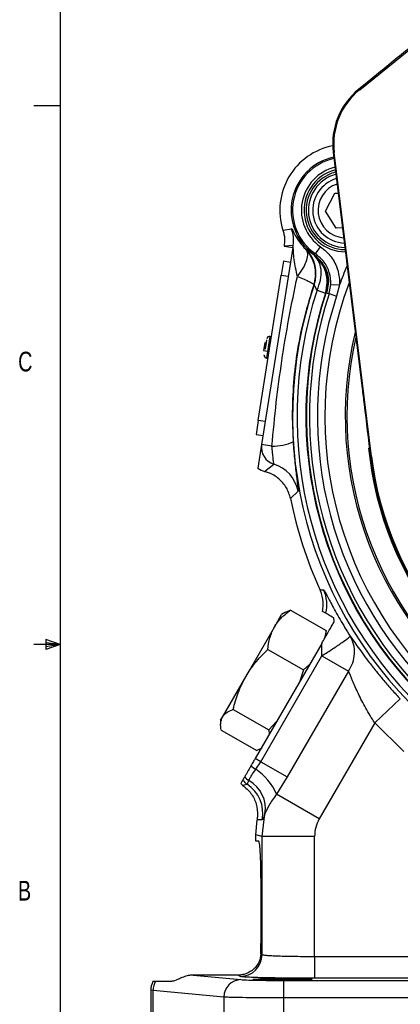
# Model space of a CAD drawing. Header units: inches. Extents: x 0.4 to 16.6, y 0.2 to 10.8.
# Tile 2 of 16: x 0.4 to 2.2, y 3.8 to 8.5. Entities that reach past the tile are written whole.
import ezdxf

# ---------------------------------------------------------------- set-up
doc = ezdxf.new("R2010")
doc.units = ezdxf.units.IN
doc.header["$MEASUREMENT"] = 0
doc.layers.add('BORDER', color=7, linetype='Continuous', lineweight=25)
doc.styles.add('SLDTEXTSTYLE0', font='TXT', dxfattribs={"width": 0.75})

msp = doc.modelspace()

# ---------------------------------------------------------------- linework, layer by layer
at = {"color": 7, "linetype": 'Continuous', "lineweight": 25}
for p, q in [((2.0509, 8.1569), (2.5001, 8.5207)), ((2.1407, 8.2357), (2.0767, 8.1837)), ((2.0767, 8.1837), (2.0461, 8.1589)), ((2.0461, 8.1589), (2.0509, 8.1569)), ((1.9251, 7.8594), (2.0626, 6.7351)), ((1.9298, 7.8575), (1.9251, 7.8594)), ((2.1066, 6.412), (1.9298, 7.8575)), ((1.8879, 7.5791), (1.9321, 7.6646)), ((1.9321, 7.6646), (1.9488, 7.6654)), ((1.9399, 7.4981), (1.8879, 7.5791)), ((1.6861, 7.4888), (1.7276, 7.4958)), ((1.9691, 7.4995), (1.9399, 7.4981)), ((1.7329, 7.4057), (1.5845, 6.4687)), ((1.7345, 7.4158), (1.6919, 7.4122)), ((1.6919, 7.4122), (1.7329, 7.4057)), ((1.7329, 7.4057), (1.7345, 7.4158)), ((1.8412, 7.3758), (1.8648, 7.4101)), ((1.7942, 7.398), (1.7956, 7.3986)), ((1.8291, 7.3749), (1.8339, 7.3791)), ((1.6888, 7.3405), (1.6784, 7.2746)), ((1.7217, 7.3353), (1.6888, 7.3405)), ((1.5689, 6.5833), (1.6784, 7.2746)), ((1.6784, 7.2746), (1.7113, 7.2694)), ((1.8415, 7.2751), (1.8329, 7.2282)), ((1.8345, 7.2285), (1.8329, 7.2282)), ((1.9054, 7.1866), (1.9135, 7.2305)), ((1.9135, 7.2305), (1.955, 7.2285)), ((1.955, 7.2285), (1.9409, 7.175)), ((1.8481, 7.2025), (1.8882, 7.1894)), ((1.8935, 7.1926), (1.8882, 7.1894)), ((1.9054, 7.1866), (1.9409, 7.175)), ((1.632, 6.9819), (1.6244, 6.9831)), ((1.5993, 6.9525), (1.5936, 6.9163)), ((1.6059, 6.9515), (1.5993, 6.9525)), ((1.5936, 6.9163), (1.6209, 6.912)), ((1.608, 6.8794), (1.6156, 6.8782)), ((1.5689, 6.5833), (1.5584, 6.5174)), ((1.6018, 6.578), (1.5689, 6.5833)), ((1.7303, 6.6044), (1.7345, 6.4818)), ((1.5584, 6.5174), (1.5914, 6.5122)), ((1.5845, 6.4687), (1.5667, 6.3565)), ((1.6339, 6.4609), (1.5845, 6.4687)), ((1.5992, 6.3403), (1.6425, 6.376)), ((2.1021, 6.4114), (2.1066, 6.412)), ((1.7578, 6.2471), (1.7224, 6.2114)), ((1.862, 5.7788), (1.8626, 5.7775)), ((1.8626, 5.7775), (1.8796, 5.7772)), ((1.6986, 5.6709), (1.68, 5.6602)), ((1.7222, 5.6815), (1.699, 5.6702)), ((1.7222, 5.6815), (1.8912, 5.5839)), ((1.8896, 5.6662), (1.8741, 5.6752)), ((1.6457, 5.6008), (1.68, 5.6602)), ((1.9304, 5.6265), (1.9274, 5.6443)), ((1.5093, 5.3645), (1.6457, 5.6008)), ((1.8912, 5.5839), (1.8844, 5.5469)), ((1.8933, 5.5581), (1.8912, 5.5839)), ((1.8706, 5.523), (1.5544, 4.9753)), ((1.6141, 5.4943), (1.7832, 5.3967)), ((1.8716, 5.4644), (1.8706, 5.523)), ((1.5805, 4.9602), (1.8716, 5.4644)), ((1.8716, 5.4644), (1.998, 5.3915)), ((1.998, 5.3915), (1.7069, 4.8873)), ((1.7832, 5.3967), (1.767, 5.3436)), ((1.8115, 5.4206), (1.7832, 5.3967)), ((1.3985, 5.1727), (1.5093, 5.3645)), ((2.1224, 5.1445), (2.244, 5.2584)), ((1.4493, 5.2089), (1.6184, 5.1113)), ((1.39, 5.1579), (1.3985, 5.1727)), ((1.39, 5.1579), (1.39, 5.1364)), ((1.3926, 5.1107), (1.5617, 5.0131)), ((1.6558, 5.151), (1.6184, 5.1113)), ((1.6184, 5.1113), (1.62, 5.0889)), ((2.1224, 5.1445), (1.8587, 4.6877)), ((2.2614, 5.0091), (2.1224, 5.1445)), ((1.5851, 5.0242), (1.5617, 5.0131)), ((1.5805, 4.9602), (1.5544, 4.9753)), ((1.5571, 4.924), (1.5805, 4.9602)), ((1.5805, 4.9602), (1.7069, 4.8873)), ((1.7069, 4.8873), (1.6551, 4.8052)), ((1.4944, 4.8484), (1.4854, 4.8558)), ((1.4944, 4.8484), (1.516, 4.8528)), ((1.8587, 4.6877), (1.6551, 4.8052)), ((1.5866, 4.6044), (1.6006, 4.7114)), ((1.5566, 4.6124), (1.5628, 4.6837)), ((1.5875, 4.6832), (1.5628, 4.6837)), ((1.5866, 4.6044), (1.5566, 4.6124)), ((1.5566, 4.5826), (1.5566, 4.6124)), ((1.5866, 4.0426), (1.5866, 4.6044)), ((1.8364, 4.6044), (1.5866, 4.6044)), ((1.8364, 4.0337), (1.8364, 4.6044)), ((1.5713, 4.5826), (1.5566, 4.5826)), ((1.5823, 4.166), (1.5823, 4.3326)), ((1.5809, 4.046), (1.5866, 4.0426)), ((1.8364, 4.0337), (1.8364, 3.9298)), ((1.8364, 4.0337), (2.7222, 4.0337)), ((1.259, 3.9448), (1.486, 3.9235)), ((1.4725, 3.9448), (1.259, 3.9448)), ((1.4827, 3.9386), (1.4725, 3.9448)), ((1.081, 3.916), (1.1586, 3.916)), ((1.6883, 3.9195), (2.9935, 3.9195)), ((1.6883, 3.9195), (1.6883, 3.8362)), ((2.7222, 3.9298), (1.8364, 3.9298)), ((1.0576, 3.8735), (1.0576, 3.6226)), ((1.0684, 3.8718), (1.0576, 3.8733)), ((1.4058, 3.8402), (1.0684, 3.8718)), ((1.0684, 3.6226), (1.0684, 3.8718)), ((1.4058, 3.8402), (1.4058, 3.6226)), ((1.6883, 3.8362), (1.6883, 3.6226)), ((2.9935, 3.8362), (1.6883, 3.8362))]:
    msp.add_line(p, q, dxfattribs=at)
at = {"color": 8, "linetype": 'Continuous', "lineweight": 25}
for p, q in [((1.9914, 7.3171), (1.99, 7.3177)), ((1.6244, 6.9831), (1.608, 6.8794))]:
    msp.add_line(p, q, dxfattribs=at)
at = {"color": 7, "linetype": 'Continuous', "lineweight": 25}
for centre, radius, start, end in [((1.984, 7.5836), 0.3127, 101.3014, 197.6531), ((1.984, 7.5836), 0.2589, 102.5204, 233.7347), ((1.9841, 7.5835), 0.1875, 105, 269.2729), ((1.984, 7.5836), 0.1563, 106.1856, 267.7607), ((1.5698, 7.4419), 0.1667, 351.0101, 18.8807), ((1.6765, 7.2819), 0.1667, 341.3414, 44.4405), ((3.68, 6.6044), 1.8344, 157.1172, 160.1115), ((3.68, 6.6044), 1.9482, 161.3154, 228.6846), ((3.68, 6.6044), 1.9271, 161.918, 228.082), ((3.68, 6.6044), 1.8849, 161.918, 228.082), ((3.68, 6.6044), 1.8826, 161.9123, 228.0877), ((3.68, 6.6044), 1.8676, 161.8366, 228.1634), ((3.68, 6.6044), 1.8303, 161.8366, 228.1634), ((1.6224, 6.97), 0.0133, 81, 171), ((1.6101, 6.8926), 0.0133, 171, 261), ((1.6668, 6.4557), 0.0834, 171.0468, 253.0305), ((1.6341, 6.7126), 0.2517, 269.9498, 293.5032), ((1.5939, 6.2165), 0.1667, 10.5644, 73.0469), ((3.68, 6.6044), 1.5897, 186.9731, 251.0269), ((3.68, 6.6044), 1.5851, 186.9731, 251.0269), ((3.68, 6.6044), 1.9967, 191.3517, 204.4249), ((1.7281, 5.7077), 0.1667, 345.6041, 24.6558), ((1.6805, 5.1235), 0.2346, 231.3916, 238.2574), ((1.4089, 4.7019), 0.267, 22.7687, 56.2878), ((1.5621, 4.9222), 0.0833, 216.4811, 236.3895), ((1.5786, 4.9479), 0.0951, 218.6254, 234.9499), ((1.4236, 4.714), 0.1668, 349.3507, 56.355), ((1.4524, 4.7376), 0.1505, 349.9863, 61.6099), ((1.4825, 4.0427), 0.1041, 270.0941, 359.9409), ((1.1545, 3.8713), 0.0861, 148.7187, 179.6513), ((1.4883, 3.841), 0.0825, 91.5594, 180.5764)]:
    msp.add_arc(centre, radius, start, end, dxfattribs=at)
at = {"color": 8, "linetype": 'Continuous', "lineweight": 25}
for centre, radius, start, end in [((1.984, 7.5836), 0.2522, 102.6694, 235.5021), ((1.984, 7.5836), 0.2105, 103.8011, 235.5021), ((1.9841, 7.5835), 0.1979, 105, 269.6804), ((1.9841, 7.5835), 0.1771, 105.1294, 268.8169), ((1.984, 7.5836), 0.131, 107.9875, 265.9587), ((3.68, 6.6044), 1.7948, 159.3028, 232.8828), ((3.68, 6.6044), 1.6979, 166.3983, 235.3419), ((3.68, 6.6044), 1.6898, 167.1443, 235.3419), ((3.68, 6.6044), 1.5938, 185.4821, 251.6178)]:
    msp.add_arc(centre, radius, start, end, dxfattribs=at)
at = {"color": 7, "linetype": 'Continuous', "lineweight": 25}
for centre, major_axis, ratio, start_param, end_param in [((2.256, 7.8998), (0.3091, -0.125), 0.999851, 2.635766, 3.647419), ((2.2608, 7.8979), (0.3091, -0.125), 0.999801, 2.635766, 3.647419), ((1.6193, 6.4212), (-0.0675, -0.049), 0.999315, 0.259886, 0.698804), ((1.5713, 4.3326), (0, 0.25), 0.043661, 4.712389, 6.283185), ((1.5713, 4.166), (0, 0.25), 0.043661, 4.211845, 4.712389)]:
    msp.add_ellipse(centre, major_axis=major_axis, ratio=ratio, start_param=start_param, end_param=end_param, dxfattribs=at)
msp.add_ellipse((1.6852, 3.9247), major_axis=(0.1406, 0), ratio=0.026186, dxfattribs=at)
for points, knots in [([(2.4044, 8.4492), (2.387, 8.4352), (2.352, 8.407), (2.2903, 8.3571), (2.2193, 8.2997), (2.167, 8.2571), (2.1407, 8.2357)], [0, 0, 0, 0, 0.1993024, 0.4004372, 0.6984672, 1, 1, 1, 1]), ([(1.7276, 7.4958), (1.7287, 7.4939), (1.7311, 7.4901), (1.7434, 7.4644), (1.7619, 7.4334), (1.7834, 7.4098), (1.7942, 7.398)], [0, 0, 0, 0, 0.250172, 0.500383, 0.749783, 1, 1, 1, 1]), ([(1.6861, 7.4888), (1.6879, 7.4821), (1.6916, 7.4688), (1.6948, 7.443), (1.693, 7.4242), (1.6919, 7.4122)], [0, 0, 0, 0, 0.267744, 0.535487, 1, 1, 1, 1]), ([(1.7547, 7.2689), (1.7489, 7.2957), (1.7401, 7.3359), (1.7366, 7.3816), (1.7354, 7.4029), (1.7349, 7.4118), (1.7346, 7.4153), (1.7345, 7.4157), (1.7345, 7.4158)], [0, 0, 0, 0, 0.499236, 0.749043, 0.873568, 0.936679, 0.970041, 1, 1, 1, 1]), ([(1.8648, 7.4101), (1.8828, 7.3949), (1.9189, 7.3645), (1.95, 7.2996), (1.9561, 7.2522), (1.955, 7.2287), (1.955, 7.2285)], [0, 0, 0, 0, 0.332453, 0.664935, 0.996731, 1, 1, 1, 1]), ([(1.7942, 7.398), (1.7977, 7.3917), (1.8048, 7.3788), (1.7997, 7.3466), (1.7834, 7.3087), (1.7641, 7.2819), (1.7547, 7.2689)], [0, 0, 0, 0, 0.243758, 0.5, 0.756242, 1, 1, 1, 1]), ([(1.8415, 7.2751), (1.8413, 7.2863), (1.8408, 7.3089), (1.8314, 7.3418), (1.8163, 7.3725), (1.8015, 7.3896), (1.7942, 7.398)], [0, 0, 0, 0, 0.247406, 0.5, 0.752594, 1, 1, 1, 1]), ([(1.7956, 7.3986), (1.7973, 7.3977), (1.8006, 7.3959), (1.8196, 7.3819), (1.8291, 7.3749)], [0, 0, 0, 0, 0.500346, 1, 1, 1, 1]), ([(1.8882, 7.1894), (1.892, 7.206), (1.8999, 7.2399), (1.8916, 7.2886), (1.8702, 7.337), (1.8445, 7.3607), (1.8291, 7.3749)], [0, 0, 0, 0, 0.243882, 0.500124, 0.699655, 1, 1, 1, 1]), ([(1.8481, 7.2025), (1.8545, 7.2187), (1.8678, 7.2521), (1.8695, 7.3023), (1.8574, 7.3464), (1.8384, 7.3656), (1.8291, 7.3749)], [0, 0, 0, 0, 0.243136, 0.5, 0.756864, 1, 1, 1, 1]), ([(1.8309, 7.3748), (1.8329, 7.375), (1.8363, 7.3753), (1.8397, 7.3756), (1.8412, 7.3758)], [0, 0, 0, 0, 0.576727, 1, 1, 1, 1]), ([(1.8309, 7.3748), (1.8451, 7.3624), (1.8647, 7.3453), (1.8772, 7.3228), (1.8806, 7.3167)], [0, 0, 0, 0, 0.729749, 1, 1, 1, 1]), ([(1.8311, 7.3752), (1.8455, 7.3627), (1.8656, 7.3451), (1.8782, 7.3218), (1.8819, 7.3152)], [0, 0, 0, 0, 0.71275, 1, 1, 1, 1]), ([(1.9135, 7.2305), (1.9135, 7.2306), (1.9144, 7.2495), (1.9095, 7.2873), (1.8846, 7.3393), (1.8557, 7.3636), (1.8412, 7.3758)], [0, 0, 0, 0, 0.0032673, 0.3349165, 0.6673831, 1, 1, 1, 1]), ([(1.8806, 7.3167), (1.8806, 7.3167), (1.8821, 7.3136), (1.8833, 7.3106), (1.8844, 7.3077)], [0, 0, 0, 0, 0.020091, 1, 1, 1, 1]), ([(1.8826, 7.3175), (1.8876, 7.3079), (1.9014, 7.2817), (1.9044, 7.2369), (1.8967, 7.2057), (1.8935, 7.1926)], [0, 0, 0, 0, 0.251858, 0.685797, 1, 1, 1, 1]), ([(1.8844, 7.3077), (1.8857, 7.3048), (1.8941, 7.2847), (1.9026, 7.2439), (1.8945, 7.2072), (1.8904, 7.1889)], [0, 0, 0, 0, 0.07803, 0.53902, 1, 1, 1, 1]), ([(1.6339, 6.4609), (1.6403, 6.5306), (1.6528, 6.6663), (1.6803, 6.869), (1.7131, 7.0689), (1.7408, 7.2022), (1.7547, 7.2689)], [0, 0, 0, 0, 0.257055, 0.500157, 0.750034, 1, 1, 1, 1]), ([(1.7547, 7.2689), (1.7659, 7.2643), (1.7887, 7.255), (1.8136, 7.2431), (1.8301, 7.2335), (1.832, 7.23), (1.8329, 7.2282)], [0, 0, 0, 0, 0.245666, 0.5, 0.754334, 1, 1, 1, 1]), ([(1.8329, 7.2282), (1.817, 7.1778), (1.7854, 7.0773), (1.7539, 6.9214), (1.7336, 6.7633), (1.7314, 6.6574), (1.7303, 6.6044)], [0, 0, 0, 0, 0.250062, 0.498911, 0.74906, 1, 1, 1, 1]), ([(1.8481, 7.2025), (1.8445, 7.2091), (1.8392, 7.2191), (1.8356, 7.2276), (1.8349, 7.2282), (1.8345, 7.2285)], [0, 0, 0, 0, 0.497935, 0.748079, 1, 1, 1, 1]), ([(1.9054, 7.1866), (1.9032, 7.1869), (1.8981, 7.1877), (1.8931, 7.1885), (1.8904, 7.1889)], [0, 0, 0, 0, 0.450353, 1, 1, 1, 1]), ([(1.6083, 6.9667), (1.6079, 6.9638), (1.6072, 6.9593), (1.6058, 6.9506), (1.6046, 6.9432), (1.6034, 6.9354), (1.6022, 6.928), (1.6015, 6.9237), (1.6012, 6.9218)], [0, 0, 0, 0, 0.278738, 0.430263, 0.582055, 0.733579, 0.885372, 1, 1, 1, 1]), ([(1.597, 6.8948), (1.5969, 6.8948), (1.5969, 6.8946), (1.5971, 6.8958), (1.5972, 6.8962)], [0, 0, 0, 0, 0.658648, 1, 1, 1, 1]), ([(2.0626, 6.7351), (2.0657, 6.71), (2.0788, 6.602), (2.092, 6.4942), (2.1021, 6.4114)], [0, 0, 0, 0, 0.2333453, 1, 1, 1, 1]), ([(1.7345, 6.4818), (1.7356, 6.4666), (1.7378, 6.4363), (1.7419, 6.3919), (1.7463, 6.351), (1.7506, 6.3153), (1.7543, 6.2863), (1.758, 6.2567), (1.7579, 6.2509), (1.7578, 6.2471)], [0, 0, 0, 0, 0.1254855, 0.2502858, 0.3750637, 0.5004383, 0.6261037, 0.7509152, 1, 1, 1, 1]), ([(1.6425, 6.376), (1.6426, 6.3765), (1.6427, 6.3774), (1.6421, 6.3828), (1.641, 6.3909), (1.6397, 6.4016), (1.6381, 6.4147), (1.6365, 6.4293), (1.635, 6.4452), (1.6343, 6.4557), (1.6339, 6.4609)], [0, 0, 0, 0, 0.1248978, 0.2499988, 0.3692292, 0.5000454, 0.6169704, 0.7499715, 0.8775436, 1, 1, 1, 1]), ([(1.7224, 6.2114), (1.7169, 6.2294), (1.7059, 6.2655), (1.6679, 6.3086), (1.6296, 6.3316), (1.6054, 6.3385), (1.5992, 6.3403)], [0, 0, 0, 0, 0.298623, 0.597248, 0.895814, 1, 1, 1, 1]), ([(1.8741, 5.6752), (1.8755, 5.685), (1.8798, 5.7134), (1.8744, 5.7488), (1.865, 5.7718), (1.8626, 5.7775)], [0, 0, 0, 0, 0.28602, 0.82288, 1, 1, 1, 1]), ([(1.8796, 5.7772), (1.8805, 5.7763), (1.8823, 5.7744), (1.8905, 5.7597), (1.9022, 5.7376), (1.9176, 5.7087), (1.936, 5.6749), (1.964, 5.6252), (1.989, 5.5842), (2.0057, 5.5569)], [0, 0, 0, 0, 0.125797, 0.250573, 0.375983, 0.501461, 0.62603, 0.75111, 1, 1, 1, 1]), ([(1.6457, 5.6008), (1.647, 5.603), (1.6569, 5.6197), (1.6801, 5.6486), (1.7081, 5.6705), (1.7222, 5.6815)], [0, 0, 0, 0, 0.0700981, 0.5307886, 1, 1, 1, 1]), ([(1.8706, 5.523), (1.8811, 5.5412), (1.8987, 5.5717), (1.9191, 5.6071), (1.9272, 5.6211), (1.9304, 5.6265)], [0, 0, 0, 0, 0.474801, 0.795411, 1, 1, 1, 1]), ([(1.9274, 5.6443), (1.9181, 5.6497), (1.8991, 5.6607), (1.8928, 5.6643), (1.8896, 5.6662)], [0, 0, 0, 0, 0.4896617, 1, 1, 1, 1]), ([(1.6141, 5.4943), (1.6166, 5.5131), (1.6217, 5.5511), (1.6377, 5.5842), (1.6457, 5.6008)], [0, 0, 0, 0, 0.495458, 1, 1, 1, 1]), ([(1.8716, 5.4644), (1.8889, 5.4754), (1.9245, 5.498), (1.9694, 5.5281), (2.0001, 5.5502), (2.0039, 5.5547), (2.0057, 5.5569)], [0, 0, 0, 0, 0.242744, 0.500002, 0.759266, 1, 1, 1, 1]), ([(1.998, 5.3915), (2.0053, 5.4044), (2.0203, 5.4309), (2.0281, 5.4753), (2.0245, 5.5192), (2.0119, 5.5445), (2.0057, 5.5569)], [0, 0, 0, 0, 0.245114, 0.5, 0.754886, 1, 1, 1, 1]), ([(2.0057, 5.5569), (2.011, 5.5495), (2.0214, 5.5349), (2.0429, 5.5045), (2.0682, 5.4698), (2.0973, 5.431), (2.1299, 5.3895), (2.1656, 5.3462), (2.2037, 5.302), (2.2306, 5.2729), (2.244, 5.2584)], [0, 0, 0, 0, 0.130637, 0.258247, 0.384518, 0.509998, 0.633383, 0.756676, 0.87893, 1, 1, 1, 1]), ([(1.5093, 5.3645), (1.5113, 5.3679), (1.5263, 5.3934), (1.559, 5.4389), (1.5956, 5.4757), (1.6141, 5.4943)], [0, 0, 0, 0, 0.0701, 0.53079, 1, 1, 1, 1]), ([(2.1224, 5.1445), (2.1078, 5.168), (2.0785, 5.2151), (2.0436, 5.2844), (2.0154, 5.3485), (2.0038, 5.3771), (1.998, 5.3915)], [0, 0, 0, 0, 0.24971, 0.49984, 0.749823, 1, 1, 1, 1]), ([(1.4493, 5.2089), (1.4564, 5.2357), (1.4708, 5.2898), (1.4964, 5.3395), (1.5093, 5.3645)], [0, 0, 0, 0, 0.495458, 1, 1, 1, 1]), ([(1.3985, 5.1727), (1.3992, 5.1739), (1.4045, 5.1826), (1.419, 5.1964), (1.4392, 5.2047), (1.4493, 5.2089)], [0, 0, 0, 0, 0.0700938, 0.5307864, 1, 1, 1, 1]), ([(1.3926, 5.1107), (1.391, 5.1223), (1.3876, 5.1457), (1.3949, 5.1637), (1.3985, 5.1727)], [0, 0, 0, 0, 0.495458, 1, 1, 1, 1]), ([(1.5544, 4.9753), (1.5517, 4.9707), (1.547, 4.9625), (1.5402, 4.9507), (1.5361, 4.9437), (1.5341, 4.9402)], [0, 0, 0, 0, 0.385526, 0.691234, 1, 1, 1, 1]), ([(1.5341, 4.9402), (1.5311, 4.935), (1.5224, 4.9198), (1.5118, 4.9015), (1.5062, 4.8919), (1.5043, 4.8885)], [0, 0, 0, 0, 0.245745, 0.730098, 1, 1, 1, 1]), ([(1.5239, 4.87), (1.5256, 4.8737), (1.5289, 4.8812), (1.5393, 4.8988), (1.5501, 4.9141), (1.5571, 4.924)], [0, 0, 0, 0, 0.2604001, 0.5232785, 1, 1, 1, 1]), ([(1.4951, 4.8727), (1.4948, 4.872), (1.4936, 4.8701), (1.4918, 4.8669), (1.4889, 4.8619), (1.4868, 4.8582), (1.4854, 4.8558)], [0, 0, 0, 0, 0.107866, 0.323599, 0.539332, 1, 1, 1, 1]), ([(1.5043, 4.8885), (1.5026, 4.8856), (1.4992, 4.8798), (1.4961, 4.8744), (1.4955, 4.8732), (1.4951, 4.8727)], [0, 0, 0, 0, 0.3280625, 0.6590549, 1, 1, 1, 1]), ([(1.4944, 4.8484), (1.5087, 4.8361), (1.5373, 4.8116), (1.5614, 4.7594), (1.5671, 4.7151), (1.5637, 4.6901), (1.5628, 4.6837)], [0, 0, 0, 0, 0.298576, 0.597161, 0.895543, 1, 1, 1, 1]), ([(1.516, 4.8528), (1.5167, 4.8537), (1.518, 4.8553), (1.522, 4.8651), (1.5239, 4.87)], [0, 0, 0, 0, 0.502194, 1, 1, 1, 1]), ([(1.6551, 4.8052), (1.6425, 4.7873), (1.6181, 4.7526), (1.6063, 4.7249), (1.6006, 4.7114)], [0, 0, 0, 0, 0.515161, 1, 1, 1, 1]), ([(1.6006, 4.7114), (1.5975, 4.7031), (1.5914, 4.6866), (1.5888, 4.6843), (1.5875, 4.6832)], [0, 0, 0, 0, 0.5008866, 1, 1, 1, 1]), ([(1.5809, 4.046), (1.5791, 4.0333), (1.575, 4.0051), (1.5499, 3.9725), (1.5202, 3.9535), (1.4918, 3.9457), (1.4784, 3.9451), (1.4725, 3.9448)], [0, 0, 0, 0, 0.228295, 0.50916, 0.794211, 0.909374, 1, 1, 1, 1]), ([(1.5866, 4.0426), (1.5876, 4.0421), (1.5895, 4.0413), (1.5973, 4.0402), (1.6099, 4.039), (1.6304, 4.0376), (1.663, 4.0362), (1.7012, 4.0351), (1.7446, 4.0343), (1.7901, 4.0338), (1.8211, 4.0337), (1.8364, 4.0337)], [0, 0, 0, 0, 0.094441, 0.174707, 0.240789, 0.376634, 0.500195, 0.629985, 0.756546, 0.879883, 1, 1, 1, 1]), ([(1.259, 3.9448), (1.253, 3.9444), (1.2388, 3.9436), (1.2152, 3.9369), (1.1875, 3.925), (1.1695, 3.9168), (1.1608, 3.9161), (1.1586, 3.916)], [0, 0, 0, 0, 0.1081909, 0.2554687, 0.4901582, 0.869279, 1, 1, 1, 1]), ([(1.8364, 3.9298), (1.8153, 3.9298), (1.7719, 3.9298), (1.7076, 3.9303), (1.6456, 3.9311), (1.5899, 3.9323), (1.5439, 3.9337), (1.5103, 3.9353), (1.4888, 3.9369), (1.4847, 3.9381), (1.4827, 3.9386)], [0, 0, 0, 0, 0.116964, 0.240541, 0.368958, 0.499946, 0.630943, 0.759385, 0.882997, 1, 1, 1, 1]), ([(1.0694, 3.916), (1.0659, 3.909), (1.0591, 3.8955), (1.0581, 3.8805), (1.0576, 3.8733)], [0, 0, 0, 0, 0.5178694, 1, 1, 1, 1]), ([(1.0694, 3.916), (1.0697, 3.916), (1.0703, 3.916), (1.0741, 3.916), (1.0787, 3.916), (1.081, 3.916)], [0, 0, 0, 0, 0.311383, 0.654131, 1, 1, 1, 1]), ([(1.486, 3.9235), (1.494, 3.9229), (1.5102, 3.9218), (1.5592, 3.9205), (1.6207, 3.9196), (1.6662, 3.9195), (1.6883, 3.9195)], [0, 0, 0, 0, 0.243335, 0.500047, 0.756732, 1, 1, 1, 1]), ([(1.6883, 3.8362), (1.6571, 3.8362), (1.6152, 3.8363), (1.5663, 3.8367), (1.5377, 3.8369), (1.4955, 3.8375), (1.4556, 3.8383), (1.4224, 3.8393), (1.4115, 3.8399), (1.4058, 3.8402)], [0, 0, 0, 0, 0.244944, 0.32894, 0.413956, 0.499993, 0.729659, 0.859828, 1, 1, 1, 1])]:
    msp.add_open_spline(points, degree=3, knots=knots, dxfattribs=at)
msp.add_open_spline([(1.8587, 4.6877), (1.8522, 4.6745), (1.8393, 4.6482), (1.8373, 4.619), (1.8364, 4.6044)], degree=3, dxfattribs=at)
at = {"layer": 'BORDER'}
for p, q in [((0.6263, 10.6421), (0.6263, 0.3921)), ((0.6263, 8.0796), (0.5013, 8.0796)), ((0.5591, 5.5411), (0.5591, 5.4945)), ((0.6263, 5.5171), (0.5591, 5.5411)), ((0.6263, 5.5171), (0.5013, 5.5171)), ((0.6263, 5.5171), (0.5591, 5.5261)), ((0.6263, 5.5171), (0.5591, 5.5068)), ((0.6263, 5.5171), (0.5591, 5.4945))]:
    msp.add_line(p, q, dxfattribs=at)

# ---------------------------------------------------------------- texts
at = {"color": 7, "linetype": 'Continuous', "lineweight": 0, "char_height": 0.0937, "attachment_point": 1, "style": 'SLDTEXTSTYLE0'}
for s, insert in [('C', (0.4273, 6.9103)), ('B', (0.4264, 4.3932))]:
    msp.add_mtext(s, dxfattribs=dict(at, insert=insert))

doc.saveas('drawing.dxf')
